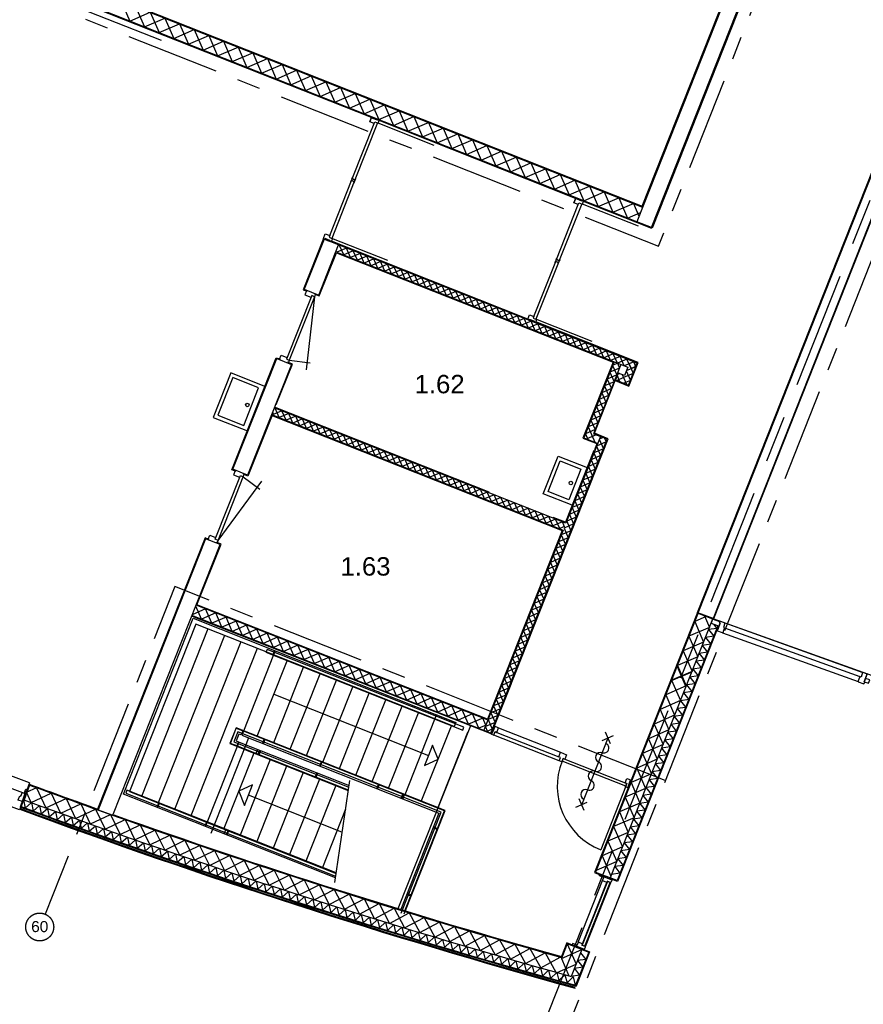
# Model space of a CAD drawing. Header units: millimetres. Extents: x -5940 to 121280, y -35718 to 26615.
# Tile 3 of 52: x 17938 to 29402, y -27307 to -13924. Entities that reach past the tile are written whole.
import ezdxf

# ---------------------------------------------------------------- set-up
doc = ezdxf.new("R2010")
doc.units = ezdxf.units.MM
doc.header["$LTSCALE"] = 100
doc.linetypes.add('Center', pattern=[31.75, 6.35, -4.7625, 15.875, -4.7625])
doc.linetypes.add('Grid Line', pattern=[22.225, 12.7, -3.175, 3.175, -3.175])
for name, color, linetype in [('AL21----_BUITENWAND', 3, 'Continuous'), ('AL22----_BINNENWAND', 2, 'Continuous'), ('AL24----_TRAPPEN', 1, 'Continuous'), ('AL31----_BUITENKOZIJN', 1, 'Continuous'), ('AL32----_BINNENKOZIJN', 1, 'Continuous'), ('AL74----_SANITAIR', 1, 'Continuous'), ('BL$7----_STRAMIEN', 8, 'Continuous'), ('BL$8----_RUIMTENUMMER', 2, 'Continuous')]:
    doc.layers.add(name, color=color, linetype=linetype)
doc.styles.add('Arial', font='arial.ttf', dxfattribs={"height": 150})
doc.styles.add('Arial_2', font='arial.ttf', dxfattribs={"height": 245.883234})

msp = doc.modelspace()

# ---------------------------------------------------------------- linework, layer by layer
at = {"layer": 'AL21----_BUITENWAND'}
for p, q in [((27160.2, -21984.2), (25764.3, -25509.8)), ((27355, -22072.2), (25963.3, -25588.6)), ((27150.9, -21980.6), (26248.5, -24259.8)), ((27367.6, -22139.7), (27413.4, -22197.5)), ((27412.4, -22229.9), (27401.2, -22225.5)), ((26871.6, -22713.1), (26991.8, -22990.8)), ((27070.6, -22791.8), (26792.8, -22912)), ((18070.3, -24327), (17996.2, -24527.7)), ((18166.2, -24362.3), (18027.4, -24426.3)), ((18091.9, -24563), (18028.1, -24424.4)), ((18092.2, -24563.2), (18366.8, -24436)), ((18165.9, -24362.3), (18293.1, -24636.9)), ((18366.6, -24435.9), (18494.4, -24710.2)), ((17981.3, -24522.2), (17943.2, -24625.4)), ((17990.7, -24525.7), (17956, -24619.5)), ((17991.6, -24526), (18011.1, -24639.8)), ((18293.3, -24637), (18567.7, -24509.1)), ((18494.7, -24710.3), (18768.7, -24581.8)), ((18567.4, -24509), (18695.9, -24783)), ((18768.4, -24581.7), (18897.5, -24855.4)), ((18696.1, -24783.1), (18969.9, -24654)), ((18897.8, -24855.5), (19171.2, -24725.8)), ((18969.6, -24653.9), (19099.3, -24927.4)), ((19171, -24725.7), (19301.3, -24998.9)), ((19099.6, -24927.5), (19372.7, -24797.1)), ((19301.5, -24998.9), (19574.4, -24868)), ((19372.5, -24797), (19503.4, -25069.9)), ((19574.2, -24867.9), (19705.7, -25140.4)), ((19503.7, -25069.9), (19776.2, -24938.4)), ((19706, -25140.5), (19978.2, -25008.3)), ((19776, -24938.3), (19908.2, -25210.5)), ((19978, -25008.2), (20110.8, -25280.2)), ((19908.4, -25210.6), (20180.4, -25077.8)), ((20111, -25280.2), (20382.7, -25146.8)), ((20180.1, -25077.7), (20313.6, -25349.3)), ((20382.4, -25146.7), (20516.5, -25418.1)), ((20313.8, -25349.4), (20585.1, -25215.4)), ((20516.7, -25418.1), (20787.7, -25283.5)), ((20584.9, -25215.3), (20719.6, -25486.3)), ((20787.5, -25283.4), (20922.8, -25554.1)), ((20719.8, -25486.4), (20990.5, -25351.1)), ((20923, -25554.2), (21193.5, -25418.3)), ((20990.3, -25351), (21126.2, -25621.4)), ((21193.2, -25418.2), (21329.7, -25688.3)), ((21126.4, -25621.5), (21396.5, -25485)), ((21330, -25688.4), (21599.8, -25551.2)), ((21396.3, -25484.9), (21533.4, -25754.7)), ((21599.5, -25551.2), (21737.3, -25820.6)), ((25764.3, -25509.8), (25963.3, -25588.6)), ((21533.7, -25754.8), (21803.1, -25617)), ((21737.5, -25820.7), (22006.7, -25682.3)), ((21802.9, -25616.9), (21941.3, -25886.1)), ((22006.4, -25682.3), (22145.4, -25951.1)), ((21941.5, -25886.2), (22210.3, -25747.2)), ((22145.6, -25951.2), (22414.2, -25811.6)), ((22210.1, -25747.1), (22349.7, -26015.7)), ((22413.9, -25811.5), (22554.1, -26079.7)), ((22349.9, -26015.7), (22618.1, -25875.5)), ((22554.4, -26079.8), (22822.3, -25939)), ((22617.9, -25875.5), (22758.7, -26143.4)), ((22822, -25938.9), (22963.4, -26206.5)), ((22759, -26143.4), (23026.5, -26002)), ((22963.7, -26206.6), (23230.9, -26064.6)), ((23026.3, -26001.9), (23168.3, -26269.2)), ((23230.7, -26064.5), (23373.3, -26331.4)), ((23168.5, -26269.3), (23435.5, -26126.6)), ((23373.6, -26331.5), (23640.2, -26188.3)), ((23435.2, -26126.6), (23578.5, -26393.2)), ((23639.9, -26188.2), (23783.8, -26454.5)), ((23578.7, -26393.2), (23845, -26249.4)), ((23784, -26454.5), (24049.9, -26310.1)), ((23844.7, -26249.3), (23989.2, -26515.3)), ((24049.7, -26310), (24194.8, -26575.6)), ((23989.4, -26515.3), (24255, -26370.3)), ((24195, -26575.7), (24460.3, -26430)), ((24254.8, -26370.2), (24400.5, -26635.5)), ((24400.7, -26635.6), (24665.7, -26489.3)), ((24460, -26430), (24606.3, -26694.9)), ((24665.4, -26489.3), (24812.3, -26753.9)), ((25378.2, -26484.9), (25499, -26762.5)), ((24606.5, -26695), (24871.2, -26548.1)), ((24812.5, -26753.9), (25076.8, -26606.5)), ((24870.9, -26548.1), (25018.4, -26812.4)), ((25076.6, -26606.4), (25224.6, -26870.4)), ((25299.9, -26684.1), (25577.4, -26563.3)), ((25577.4, -26563.3), (25432.8, -26928.3)), ((25018.6, -26812.4), (25282.6, -26664.4)), ((25239.8, -26874.6), (25498.7, -26761.9)), ((25299.6, -26683.5), (25402.5, -26919.9))]:
    msp.add_line(p, q, dxfattribs=at)
at = {"layer": 'AL21----_BUITENWAND', "flags": 128}
for points in [[(27243.7, -22028.1), (27311.2, -22184.2), (27033.4, -22304.4), (27153.6, -22582.1), (26875.9, -22702.3), (26996.1, -22980.1), (26718.3, -23100.2), (26838.5, -23378), (26560.8, -23498.2), (26681, -23775.9), (26403.2, -23896.1), (26523.4, -24173.9), (26245.7, -24294.1), (26365.8, -24571.8), (26088.1, -24692), (26208.3, -24969.8), (25930.5, -25090), (26050.7, -25367.7), (25773, -25487.9)], [(27268.3, -22037.8), (27112.2, -22105.4), (27232.4, -22383.1), (26954.7, -22503.3), (27074.9, -22781.1), (26797.1, -22901.3), (26917.3, -23179), (26639.5, -23299.2), (26759.7, -23577), (26482, -23697.2), (26602.2, -23974.9), (26324.4, -24095.1), (26444.6, -24372.9), (26166.9, -24493), (26287.1, -24770.8), (26009.3, -24891), (26129.5, -25168.7), (25851.8, -25288.9), (25972, -25566.7)], [(27453.5, -22107.6), (27354.6, -22072), (27333.1, -22127.3), (27441.9, -22166.5), (27458.3, -22120.8), (27449.8, -22117.8), (27453.5, -22107.6)], [(27436.1, -22164.4), (26061.8, -25638.3), (25959.6, -25597.9)], [(27426.6, -22161), (26056.2, -25625.4), (25963.3, -25588.6)], [(27413.4, -22197.5), (27299.2, -22214.4), (27370.9, -22304.9), (27256.7, -22321.8), (27328.4, -22412.3), (27214.2, -22429.1), (27285.9, -22519.6), (27171.7, -22536.5), (27243.4, -22627), (27129.2, -22643.9), (27200.9, -22734.4), (27086.7, -22751.2), (27158.4, -22841.7), (27044.2, -22858.6), (27115.9, -22949.1), (27001.7, -22965.9), (27073.4, -23056.4), (26959.2, -23073.3), (27030.9, -23163.8), (26916.6, -23180.7), (26988.4, -23271.2), (26874.1, -23288), (26945.9, -23378.5), (26831.6, -23395.4), (26903.4, -23485.9), (26789.1, -23502.8), (26860.8, -23593.2), (26746.6, -23610.1), (26818.3, -23700.6), (26704.1, -23717.5), (26775.8, -23808), (26661.6, -23824.8), (26733.3, -23915.3), (26619.1, -23932.2), (26690.8, -24022.7), (26576.6, -24039.6), (26648.3, -24130.1), (26534.1, -24146.9), (26605.8, -24237.4), (26491.6, -24254.3), (26563.3, -24344.8), (26449.1, -24361.6), (26520.8, -24452.1), (26406.6, -24469), (26478.3, -24559.5), (26364.1, -24576.4), (26435.8, -24666.9), (26321.5, -24683.7), (26393.3, -24774.2), (26279, -24791.1), (26350.8, -24881.6), (26236.5, -24898.4), (26308.3, -24988.9), (26194, -25005.8), (26265.7, -25096.3), (26151.5, -25113.2), (26223.2, -25203.7), (26109, -25220.5), (26180.7, -25311), (26066.5, -25327.9), (26138.2, -25418.4), (26024, -25435.3), (26095.7, -25525.7), (25981.5, -25542.6)], [(26206.5, -24365.8), (25751.3, -25515.4), (25895.5, -25572.5)], [(18011.2, -24639.9), (18099.9, -24566), (18119.6, -24679.8), (18208.2, -24605.7), (18228.1, -24719.5), (18316.6, -24645.4), (18336.6, -24759.1), (18425, -24684.9), (18445.2, -24798.6), (18533.5, -24724.3), (18553.8, -24838), (18642, -24763.6), (18662.4, -24877.2), (18750.6, -24802.7), (18771.2, -24916.3), (18859.2, -24841.7), (18879.9, -24955.3), (18967.9, -24880.5), (18988.7, -24994.1), (19076.6, -24919.2), (19097.6, -25032.8), (19185.4, -24957.8), (19206.5, -25071.4), (19294.2, -24996.3), (19315.5, -25109.8), (19403.1, -25034.6), (19424.5, -25148.1), (19512, -25072.8), (19533.5, -25186.3), (19620.9, -25110.8), (19642.6, -25224.3), (19729.9, -25148.8), (19751.7, -25262.2), (19839, -25186.6), (19860.9, -25300), (19948.1, -25224.2), (19970.1, -25337.6), (20057.2, -25261.7), (20079.4, -25375.1), (20166.4, -25299.1), (20188.8, -25412.4), (20275.6, -25336.4), (20298.1, -25449.7), (20384.9, -25373.5), (20407.5, -25486.7), (20494.2, -25410.5), (20517, -25523.7), (20603.6, -25447.3), (20626.5, -25560.5), (20713, -25484), (20736.1, -25597.2), (20822.5, -25520.6), (20845.6, -25633.8), (20932, -25557.1), (20955.3, -25670.2), (21041.5, -25593.4), (21065, -25706.5), (21151.1, -25629.6), (21174.7, -25742.6), (21260.7, -25665.6), (21284.5, -25778.6), (21370.4, -25701.5), (21394.3, -25814.5), (21480.1, -25737.3), (21504.2, -25850.3), (21589.9, -25772.9), (21614.1, -25885.9), (21699.7, -25808.5), (21724, -25921.4), (21809.6, -25843.8), (21834, -25956.7), (21919.5, -25879.1), (21944, -25991.9), (22029.4, -25914.2), (22054.1, -26027), (22139.4, -25949.1), (22164.2, -26061.9), (22249.4, -25984), (22274.4, -26096.7), (22359.5, -26018.7), (22384.6, -26131.4), (22469.6, -26053.2), (22494.9, -26165.9), (22579.7, -26087.7), (22605.1, -26200.3), (22689.9, -26122), (22715.5, -26234.6), (22800.2, -26156.1), (22825.9, -26268.7), (22910.5, -26190.2), (22936.3, -26302.7), (23020.8, -26224), (23046.7, -26336.6), (23131.1, -26257.8), (23157.2, -26370.3), (23241.5, -26291.4), (23267.8, -26403.9), (23352, -26324.9), (23378.4, -26437.4), (23462.5, -26358.3), (23489, -26470.7), (23573, -26391.5), (23599.6, -26503.9), (23683.6, -26424.5), (23710.3, -26536.9), (23794.2, -26457.5), (23821.1, -26569.8), (23904.8, -26490.3), (23931.9, -26602.6), (24015.5, -26523), (24042.7, -26635.2), (24126.2, -26555.5), (24153.6, -26667.7), (24237, -26587.9), (24264.5, -26700.1), (24347.8, -26620.2), (24375.4, -26732.3), (24458.7, -26652.3), (24486.4, -26764.4), (24569.5, -26684.3), (24597.4, -26796.4), (24680.5, -26716.1), (24708.5, -26828.2), (24791.4, -26747.9), (24819.6, -26859.9), (24902.4, -26779.5), (24930.7, -26891.4), (25013.5, -26810.9), (25041.9, -26922.8), (25124.6, -26842.2), (25153.1, -26954.1), (25235.7, -26873.4), (25264.4, -26985.3), (25346.8, -26904.4), (25375.7, -27016.3), (25458, -26935.3), (25486.9, -27047.1)], [(25516.9, -26528.6), (25372.8, -26471.6), (25298.8, -26658.4)], [(25577.4, -26563.3), (25378.4, -26484.5), (25304.8, -26670.5)], [(25560.4, -26606.3), (25632.1, -26696.8), (25517.9, -26713.6), (25589.6, -26804.1), (25475.3, -26821)], [(25577.4, -26563.3), (25670.3, -26600.1), (25492.7, -27048.7)], [(25581, -26554), (25683.3, -26594.5), (25498.7, -27060.7)], [(25475.3, -26821), (25547.1, -26911.5), (25432.8, -26928.3)]]:
    msp.add_lwpolyline(points, dxfattribs=at)
msp.add_lwpolyline([(27147.2, -21989.9), (27150.9, -21980.6), (27454.1, -22097), (27455.9, -22100.8), (27453.5, -22107.6), (27355.5, -22072.3)], close=True, dxfattribs=at)
at = {"layer": 'AL21----_BUITENWAND'}
for centre, radius, start, end in [((50625.8, 63833.7), 93979.6, 249.725943, 250.336306), ((50704.8, 64043.3), 94193.6, 249.725075, 250.334197), ((50625.8, 63833.7), 93969.6, 249.725943, 250.330403), ((50625.8, 63833.7), 93979.6, 249.72849, 254.369546), ((50625.8, 63833.7), 94303.6, 249.722414, 254.546916), ((50625.8, 63833.7), 94293.6, 249.72849, 254.541459), ((50625.8, 63833.7), 94193.6, 249.732075, 254.486828), ((50625.8, 63833.7), 94333.6, 249.725937, 254.54552), ((50625.8, 63833.7), 94321.6, 249.72596, 254.538974), ((50625.8, 63833.7), 94193.6, 250.01547, 250.239916), ((50625.8, 63833.7), 93969.6, 250.473167, 254.364053)]:
    msp.add_arc(centre, radius, start, end, dxfattribs=at)
at = {"layer": 'AL22----_BINNENWAND'}
for p, q in [((15135.5, -12010.2), (26402.5, -16471.1)), ((15157.6, -12008.2), (26396.9, -16458.1)), ((22717.5, -15253), (14906.6, -12160.5)), ((26396.9, -16458.1), (27914, -12626.3)), ((28125.7, -12730), (26531.4, -16757.4)), ((16516.1, -12886.9), (19860.5, -14200.3)), ((26528.3, -16761.8), (25598.5, -16393.7)), ((26278, -16421.8), (26353.2, -16595.7)), ((26199.2, -16620.8), (26373, -16545.6)), ((26284.8, -18574.5), (26218.6, -18603.1)), ((26092.2, -18734.9), (26061, -18748.3)), ((26312.3, -18638.1), (26246.1, -18666.7)), ((26055.9, -18761.4), (26090.7, -18841.8)), ((24319.9, -20344.3), (21400.3, -19188.4)), ((25757.5, -19496.1), (25627.7, -19552.3)), ((25664.5, -19459.3), (25753.8, -19665.7)), ((25627.7, -19552.3), (25660.8, -19628.8)), ((25773.9, -19566), (25644.1, -19622.2)), ((25343.7, -20813.1), (25277.5, -20841.8)), ((25343, -20815), (25314.3, -20748.8)), ((20462.6, -21933.1), (20283.2, -22011.2)), ((20407.7, -22072.7), (20329.6, -21893.3)), ((24302.2, -23443.5), (20333.9, -21882.5)), ((24247.3, -23583), (20279, -22022.1)), ((24342.9, -23631.4), (20284.4, -22034)), ((24612.8, -22958.7), (24387.6, -23527.4)), ((24274.4, -23514.2), (24231.5, -23415.6)), ((24275.1, -23512.3), (24176.6, -23555.2)), ((24298.8, -23603.2), (24267.5, -23531)), ((24360.5, -23567.8), (24288.3, -23599))]:
    msp.add_line(p, q, dxfattribs=at)
at = {"layer": 'AL22----_BINNENWAND', "flags": 128}
for points in [[(26522.7, -16748.9), (28118.6, -12718), (27919.6, -12639.2), (26323.7, -16670.1), (26522.7, -16748.9), (26323.7, -16670.1), (14910.3, -12151.2)], [(19313.9, -13664.6), (19434.1, -13942.3), (19711.9, -13822.1), (19832.1, -14099.9), (20109.8, -13979.7), (20230, -14257.4), (20507.8, -14137.2), (20628, -14415), (20905.7, -14294.8), (21025.9, -14572.5), (21303.6, -14452.3), (21423.8, -14730.1), (21701.6, -14609.9), (21821.8, -14887.7), (22099.5, -14767.5), (22219.7, -15045.2), (22497.5, -14925), (22617.7, -15202.8), (22895.4, -15082.6), (23015.6, -15360.3), (23293.4, -15240.1), (23413.6, -15517.9), (23691.3, -15397.7), (23811.5, -15675.4), (24089.3, -15555.2), (24209.5, -15833), (24487.2, -15712.8), (24607.4, -15990.6), (24885.1, -15870.4), (25005.3, -16148.1), (25283.1, -16027.9), (25403.3, -16305.7), (25681, -16185.5), (25801.2, -16463.2), (26079, -16343), (26199.2, -16620.8)], [(19512.9, -13743.3), (19633.1, -14021.1), (19910.8, -13900.9), (20031, -14178.6), (20308.8, -14058.4), (20429, -14336.2), (20706.7, -14216), (20826.9, -14493.8), (21104.7, -14373.6), (21224.9, -14651.3), (21502.6, -14531.1), (21622.8, -14808.9), (21900.6, -14688.7), (22020.8, -14966.4), (22298.5, -14846.2), (22418.7, -15124), (22696.5, -15003.8), (22816.6, -15281.5), (23094.4, -15161.4), (23214.6, -15439.1), (23492.3, -15318.9), (23612.5, -15596.7), (23890.3, -15476.5), (24010.5, -15754.2), (24288.2, -15634), (24408.4, -15911.8), (24686.2, -15791.6), (24806.4, -16069.3), (25084.1, -15949.1), (25204.3, -16226.9), (25482.1, -16106.7), (25602.3, -16384.4), (25880, -16264.3), (26000.2, -16542), (26278, -16421.8)], [(22066.3, -16897.3), (21790.9, -17593.7), (21835.1, -17611.2)], [(22235.5, -17078.8), (26200.5, -18648.7), (26156.3, -18760.3), (26069.9, -18726), (26033.1, -18819), (26212.5, -18890), (26330.3, -18592.5), (22272.1, -16985.8)], [(26246.1, -18666.7), (26189.9, -18536.9), (26060.1, -18593.1), (26004, -18463.3), (25874.2, -18519.5), (25818, -18389.7), (25688.2, -18445.8), (25632, -18316.1), (25502.3, -18372.2), (25446.1, -18242.4), (25316.3, -18298.6), (25260.1, -18168.8), (25130.3, -18225), (25074.2, -18095.2), (24944.4, -18151.3), (24888.2, -18021.6), (24758.4, -18077.7), (24702.3, -17947.9), (24572.5, -18004.1), (24516.3, -17874.3), (24386.5, -17930.5), (24330.4, -17800.7), (24200.6, -17856.8), (24144.4, -17727.1), (24014.6, -17783.2), (23958.5, -17653.4), (23828.7, -17709.6), (23772.5, -17579.8), (23642.7, -17636), (23586.5, -17506.2), (23456.7, -17562.3), (23400.6, -17432.6), (23270.8, -17488.7), (23214.6, -17358.9), (23084.8, -17415.1), (23028.7, -17285.3), (22898.9, -17341.5), (22842.7, -17211.7), (22712.9, -17267.8), (22656.8, -17138.1), (22527, -17194.2), (22470.8, -17064.4), (22341, -17120.6), (22284.9, -16990.8)], [(21956, -17659.1), (22008.3, -17679.3), (22240.9, -17091.7), (26001.4, -18580.6), (25592.8, -19612.7), (25778.8, -19686.3)], [(26282.9, -18573.7), (26153.1, -18629.9), (26096.9, -18500.1), (25967.1, -18556.3), (25911, -18426.5), (25781.2, -18482.7), (25725, -18352.9), (25595.2, -18409), (25539.1, -18279.2), (25409.3, -18335.4), (25353.1, -18205.6), (25223.3, -18261.8), (25167.2, -18132), (25037.4, -18188.2), (24981.2, -18058.4), (24851.4, -18114.5), (24795.2, -17984.7), (24665.5, -18040.9), (24609.3, -17911.1), (24479.5, -17967.3), (24423.3, -17837.5), (24293.5, -17893.7), (24237.4, -17763.9), (24107.6, -17820), (24051.4, -17690.2), (23921.6, -17746.4), (23865.5, -17616.6), (23735.7, -17672.8), (23679.5, -17543), (23549.7, -17599.2), (23493.6, -17469.4), (23363.8, -17525.5), (23307.6, -17395.7), (23177.8, -17451.9), (23121.7, -17322.1), (22991.9, -17378.3), (22935.7, -17248.5), (22805.9, -17304.7), (22749.7, -17174.9), (22620, -17231), (22563.8, -17101.2), (22434, -17157.4), (22377.8, -17027.6), (22248, -17083.8)], [(24583.5, -23031.7), (25934.5, -19618.9), (25748.7, -19545.3), (26032.2, -18829.4), (26217.9, -18903), (26344.1, -18584.4), (24950.6, -18029.1)], [(20866.2, -20058.2), (20822.2, -20040.7), (21425.2, -18517.9), (21469.2, -18535.4)], [(21424.7, -19154.4), (21642.9, -18603.7), (21590.1, -18583.3)], [(26014.6, -18575.1), (25606, -19607.1), (25785.5, -19678.2), (25748.6, -19771.2)], [(26060.1, -18593.1), (26088.8, -18659.3), (25959, -18715.5), (26015.1, -18845.2), (25885.4, -18901.4), (25941.5, -19031.2), (25811.7, -19087.4), (25867.9, -19217.2), (25738.1, -19273.3), (25794.3, -19403.1), (25664.5, -19459.3)], [(26062, -18593.8), (25995.8, -18622.5), (26052, -18752.3), (25922.2, -18808.4), (25978.3, -18938.2), (25848.5, -18994.4), (25904.7, -19124.2), (25774.9, -19180.3), (25831.1, -19310.1), (25701.3, -19366.3), (25757.5, -19496.1)], [(26282.9, -18573.7), (26311.5, -18639.9), (26282.9, -18573.7)], [(26107.5, -18611.9), (25735.7, -19551), (25822.3, -19585.2)], [(26218.6, -18603.1), (26274.7, -18732.9), (26144.9, -18789.1), (26055.4, -18827.8)], [(26311.5, -18639.9), (26181.7, -18696.1), (26237.9, -18825.9), (26148.4, -18864.6)], [(26127.5, -18748.8), (26144.9, -18789.1), (26183.7, -18878.6)], [(21380.7, -19266.1), (21040, -20126.9), (20987.1, -20106.1)], [(21359.8, -19290.7), (25324.9, -20860.6), (24247, -23582.9), (24340, -23619.5), (25921.7, -19624.6), (25828.8, -19587.8), (25361.7, -20767.6), (21396.7, -19197.7)], [(25277.5, -20841.8), (25221.3, -20712), (25091.5, -20768.2), (25035.4, -20638.4), (24905.6, -20694.5), (24849.4, -20564.8), (24719.6, -20620.9), (24663.5, -20491.1), (24533.7, -20547.3), (24477.5, -20417.5), (24347.7, -20473.7), (24291.6, -20343.9), (24161.8, -20400), (24105.6, -20270.3), (23975.8, -20326.4), (23919.6, -20196.6), (23789.9, -20252.8), (23733.7, -20123), (23603.9, -20179.2), (23547.7, -20049.4), (23417.9, -20105.5), (23361.8, -19975.8), (23232, -20031.9), (23175.8, -19902.1), (23046, -19958.3), (22989.9, -19828.5), (22860.1, -19884.7), (22803.9, -19754.9), (22674.1, -19811), (22618, -19681.3), (22488.2, -19737.4), (22432, -19607.6), (22302.2, -19663.8), (22246.1, -19534), (22116.3, -19590.2), (22060.1, -19460.4), (21930.3, -19516.5), (21874.1, -19386.8), (21744.4, -19442.9), (21688.2, -19313.1), (21558.4, -19369.3), (21502.2, -19239.5), (21372.4, -19295.7)], [(25314.3, -20748.8), (25184.5, -20805), (25128.4, -20675.2), (24998.6, -20731.4), (24942.4, -20601.6), (24812.6, -20657.7), (24756.4, -20527.9), (24626.7, -20584.1), (24570.5, -20454.3), (24440.7, -20510.5), (24384.5, -20380.7), (24254.7, -20436.9), (24198.6, -20307.1), (24068.8, -20363.2), (24012.6, -20233.4), (23882.8, -20289.6), (23826.7, -20159.8), (23696.9, -20216), (23640.7, -20086.2), (23510.9, -20142.4), (23454.8, -20012.6), (23325, -20068.7), (23268.8, -19938.9), (23139, -19995.1), (23082.8, -19865.3), (22953.1, -19921.5), (22896.9, -19791.7), (22767.1, -19847.9), (22710.9, -19718.1), (22581.1, -19774.2), (22525, -19644.4), (22395.2, -19700.6), (22339, -19570.8), (22209.2, -19627), (22153.1, -19497.2), (22023.3, -19553.4), (21967.1, -19423.6), (21837.3, -19479.7), (21781.2, -19349.9), (21651.4, -19406.1), (21595.2, -19276.3), (21465.4, -19332.5), (21409.3, -19202.7)], [(21356.2, -19300), (25311.9, -20866.2), (24296.6, -23430.5), (20347, -21876.9), (20674.1, -21051), (20621.2, -21030.2)], [(25866.8, -19602.9), (25813.7, -19626), (25869.8, -19755.7), (25740, -19811.8), (25796.2, -19941.6), (25666.4, -19997.8), (25722.6, -20127.6), (25592.8, -20183.8), (25648.9, -20313.5), (25519.1, -20369.7), (25575.3, -20499.5), (25445.5, -20555.7), (25501.7, -20685.5), (25371.9, -20741.6), (25428.1, -20871.4), (25298.3, -20927.6), (25354.4, -21057.4), (25224.6, -21113.5), (25280.8, -21243.3), (25151, -21299.5), (25207.2, -21429.3), (25077.4, -21485.4), (25133.6, -21615.2), (25003.8, -21671.4), (25059.9, -21801.2), (24930.2, -21857.4), (24986.3, -21987.1), (24856.5, -22043.3), (24912.7, -22173.1), (24782.9, -22229.3), (24839.1, -22359.1), (24709.3, -22415.2), (24765.5, -22545), (24635.7, -22601.2), (24691.8, -22731), (24562, -22787.1), (24618.2, -22916.9), (24488.4, -22973.1), (24544.6, -23102.9), (24414.8, -23159), (24471, -23288.8), (24341.2, -23345), (24397.3, -23474.8), (24267.5, -23531)], [(25883.6, -19609.5), (25906.6, -19662.7), (25776.8, -19718.9), (25833, -19848.7), (25703.2, -19904.8), (25759.4, -20034.6), (25629.6, -20090.8), (25685.7, -20220.6), (25556, -20276.7), (25612.1, -20406.5), (25482.3, -20462.7), (25538.5, -20592.5), (25408.7, -20648.6), (25464.9, -20778.4), (25335.1, -20834.6), (25391.2, -20964.4), (25261.5, -21020.6), (25317.6, -21150.3), (25187.8, -21206.5), (25244, -21336.3), (25114.2, -21392.5), (25170.4, -21522.3), (25040.6, -21578.4), (25096.8, -21708.2), (24967, -21764.4), (25023.1, -21894.2), (24893.3, -21950.3), (24949.5, -22080.1), (24819.7, -22136.3), (24875.9, -22266.1), (24746.1, -22322.2), (24802.3, -22452), (24672.5, -22508.2), (24728.6, -22638), (24598.9, -22694.2), (24655, -22823.9), (24525.2, -22880.1), (24581.4, -23009.9), (24451.6, -23066.1), (24507.8, -23195.9), (24378, -23252), (24434.1, -23381.8), (24304.4, -23438), (24360.5, -23567.8)], [(25742, -19779.3), (25355.9, -20754.5), (25188.3, -20688.2)], [(20500.3, -20982.3), (20456.3, -20964.8), (18996.1, -24652.6)], [(24176.6, -23555.2), (24091.9, -23360.7), (23897.4, -23445.4), (23812.7, -23250.9), (23618.2, -23335.6), (23533.5, -23141.1), (23339, -23225.8), (23254.4, -23031.3), (23059.9, -23116), (22975.2, -22921.5), (22780.7, -23006.1), (22696, -22811.6), (22501.5, -22896.3), (22416.8, -22701.8), (22222.3, -22786.5), (22137.6, -22592), (21943.1, -22676.7), (21858.5, -22482.2), (21664, -22566.9), (21579.3, -22372.4), (21384.8, -22457), (21300.1, -22262.6), (21105.6, -22347.2), (21020.9, -22152.7), (20826.4, -22237.4), (20741.8, -22042.9), (20547.3, -22127.6), (20462.6, -21933.1)], [(24231.5, -23415.6), (24037, -23500.3), (23952.3, -23305.8), (23757.8, -23390.5), (23673.1, -23196), (23478.6, -23280.7), (23393.9, -23086.2), (23199.4, -23170.9), (23114.8, -22976.4), (22920.3, -23061), (22835.6, -22866.5), (22641.1, -22951.2), (22556.4, -22756.7), (22361.9, -22841.4), (22277.2, -22646.9), (22082.7, -22731.6), (21998.1, -22537.1), (21803.6, -22621.8), (21718.9, -22427.3), (21524.4, -22512), (21439.7, -22317.5), (21245.2, -22402.1), (21160.5, -22207.6), (20966, -22292.3), (20881.3, -22097.8), (20686.8, -22182.5), (20602.2, -21988), (20407.7, -22072.7)]]:
    msp.add_lwpolyline(points, dxfattribs=at)
at = {"layer": 'AL22----_BINNENWAND'}
for points in [[(27150.9, -21980.6), (29821.2, -15236.1)], [(27160.2, -21984.2), (29830.5, -15239.8)], [(30029.3, -15318.7), (27360, -22060.9)], [(27369.3, -22064.5), (30038.8, -15322.3)], [(27150.9, -21980.6), (27369.3, -22064.5)]]:
    msp.add_lwpolyline(points, dxfattribs=at)
at = {"layer": 'AL22----_BINNENWAND', "flags": 128}
for points in [[(22002.5, -17666.7), (22272.1, -16985.8), (22073.2, -16907), (21803.9, -17588.1)], [(21034, -20114.3), (20835.2, -20035.1), (21430.8, -18530.9), (21629.8, -18609.7)], [(20660.8, -21056.9), (20462, -20977.8), (19001.9, -24665.2), (19203.6, -24737.1)]]:
    msp.add_lwpolyline(points, close=True, dxfattribs=at)
at = {"layer": 'AL24----_TRAPPEN'}
for p, q in [((20296.5, -22060.1), (21402.3, -22498.2)), ((20496.4, -22203.7), (19594.5, -24481.7)), ((20719.6, -22292.1), (19817.6, -24570)), ((20942.7, -22380.4), (20040.8, -24658.4)), ((21165.9, -22468.8), (20263.9, -24746.7)), ((21411.1, -22501.3), (21389, -22557.1)), ((21411.6, -22501.9), (23865.9, -23474.5)), ((21166.7, -23661.9), (21572.8, -22636.3)), ((21389.8, -23750.2), (21795.9, -22724.7)), ((21613, -23838.6), (22019, -22813)), ((21836.1, -23926.9), (22242.2, -22901.4)), ((22059.3, -24015.3), (22465.3, -22989.7)), ((22282.4, -24103.6), (22688.5, -23078.1)), ((22505.6, -24192), (22911.6, -23166.4)), ((22728.7, -24280.3), (23134.8, -23254.8)), ((22951.9, -24368.7), (23357.9, -23343.1)), ((23600.1, -23368.2), (23578, -23424)), ((24061.9, -23520.8), (23077.4, -26007.5)), ((23175, -24457), (23581.1, -23431.5)), ((23175, -24457.2), (23581.1, -23431.7)), ((23395.9, -24551.1), (23804.2, -23519.8)), ((23865.6, -23473.3), (23837.5, -23544)), ((21049.4, -23686.4), (21012.6, -23779.4)), ((23619, -24639.5), (24027.4, -23608.2)), ((21012.6, -23779.4), (20535.2, -24985.1)), ((20919.7, -23742.6), (22413.3, -24333.9)), ((21170.7, -23842), (21148.6, -23897.7)), ((21341.6, -23980.6), (20935.5, -25006.3)), ((21564.8, -24069), (21158.7, -25094.7)), ((21787.9, -24157.3), (21381.8, -25183)), ((22011.1, -24245.7), (21605, -25271.4)), ((22234.2, -24334), (21828.1, -25359.7)), ((22218.3, -25651.5), (22423.2, -24266.8)), ((23145.5, -24516.5), (23167.5, -24460.7)), ((22366, -24653.1), (22051.3, -25448.1)), ((20716, -24990.3), (20738.1, -24934.5))]:
    msp.add_line(p, q, dxfattribs=at)
at = {"layer": 'AL24----_TRAPPEN', "flags": 128}
for points in [[(21401.8, -22497.6), (21379.7, -22553.4), (20329.6, -22137.7), (19427.7, -24415.6), (20477.8, -24831.4), (20455.7, -24887.2), (19349.8, -24449.3), (20295.9, -22059.8)], [(23865.6, -23473.3), (23843.5, -23529.1), (21389, -22557.1), (20978.5, -23593.8)], [(21392.6, -23091.4), (23493.8, -23923.5), (23438.6, -24063), (23624, -23975.1), (23549, -23784.1), (23493.8, -23923.5)], [(23162.6, -26077.5), (23718.8, -24672.7), (20878.2, -23547.8), (20792.9, -23763.2), (22403.4, -24400.8)], [(20910.4, -23738.9), (20888.3, -23794.7), (20800.5, -23759.9), (20881.5, -23555.4), (20969.2, -23590.1), (20947.2, -23645.9), (20915.2, -23633.3), (20878.4, -23726.2), (20910.4, -23738.9)], [(23120.6, -26068.5), (23663.8, -24696.5), (20902, -23602.9), (20848, -23739.4), (22409.7, -24357.7)], [(23173, -26037.6), (23712, -24676.3), (20978.5, -23593.8), (20956.4, -23649.6), (23634.1, -24710), (23115.5, -26020)], [(20487.1, -24835.1), (20487.1, -24835.1), (20897.6, -23798.3), (20897.6, -23798.3)], [(20895.4, -23803.9), (21118.5, -23892.3), (20712.4, -24918), (20489.2, -24829.6)], [(22404.2, -24394.9), (20897.6, -23798.3), (20919.7, -23742.6)], [(22313.9, -24965.1), (21047.4, -24463.7), (21102.6, -24324.2), (20917.2, -24412.1), (20992.2, -24603.1), (21047.4, -24463.7)], [(22237.5, -25521.8), (19395.8, -24396.7), (19380.2, -24436.2), (22231.1, -25564.9)], [(22227.6, -25588.7), (20465, -24890.9), (20487.1, -24835.1), (22236.6, -25527.7)]]:
    msp.add_lwpolyline(points, dxfattribs=at)
for points in [[(23959.7, -23581.4), (23975.3, -23541.9), (21299.9, -22482.6), (21284.3, -22522)], [(21249.2, -23760.1), (21267.6, -23713.6), (21256.5, -23709.2), (21238.1, -23755.7)], [(21208.7, -23862.4), (21190.3, -23908.9), (21179.2, -23904.5), (21197.6, -23858)], [(22025.7, -24067.6), (22044.1, -24021.1), (22033, -24016.7), (22014.6, -24063.2)], [(21985.2, -24169.8), (21966.8, -24216.3), (21955.7, -24211.9), (21974.1, -24165.4)], [(22802.6, -24375.2), (22821, -24328.7), (22809.8, -24324.2), (22791.4, -24370.7)], [(23133.6, -24506.4), (23152, -24459.9), (23140.8, -24455.5), (23122.4, -24502)], [(19816.2, -24628.6), (19834.6, -24582.1), (19823.4, -24577.7), (19805, -24624.2)], [(20757.8, -25001.4), (20776.2, -24954.9), (20765, -24950.5), (20746.6, -24997)], [(23611.2, -24916.4), (23564.7, -24898), (23560.3, -24909.2), (23606.8, -24927.6)], [(23253.2, -25820.7), (23206.7, -25802.3), (23202.3, -25813.5), (23248.8, -25831.9)]]:
    msp.add_lwpolyline(points, close=True, dxfattribs=at)
at = {"layer": 'AL31----_BUITENKOZIJN'}
for p, q in [((27358.3, -22062.7), (29586.2, -22861.5)), ((27517.1, -22190.9), (29355.5, -22852.8)), ((27520.9, -22121.1), (29397.1, -22796.5)), ((27489.9, -22257.6), (29331.2, -22920.5)), ((18071.3, -24295.4), (17515.6, -24088.1)), ((17502.8, -24254.2), (17974.1, -24429.9)), ((18071.3, -24295.4), (18010.6, -24459.6)), ((25526.5, -26463.5), (25859.1, -25623.7)), ((25584.2, -26486.4), (25915.6, -25649.3)), ((25626.3, -26521.3), (25971.3, -25649.8))]:
    msp.add_line(p, q, dxfattribs=at)
at = {"layer": 'AL31----_BUITENKOZIJN', "flags": 128}
for points in [[(27458.3, -22120.8), (27425.5, -22212.1), (27458.3, -22120.8), (27449.8, -22117.8), (27455.9, -22100.8), (27459.8, -22099), (27520.9, -22121.1), (27522.7, -22124.9), (27501.1, -22185.1), (27517.1, -22190.9), (27499.1, -22240.7), (27496.2, -22248.8), (27495, -22252), (27493.7, -22255.8), (27489.9, -22257.6), (27412.7, -22229.8), (27410.9, -22226), (27417, -22209), (27425.5, -22212.1)], [(29452.6, -22816.5), (29414.6, -22922.1), (29452.6, -22816.5), (29446.9, -22814.4), (29397.1, -22796.5), (29393.2, -22798.3), (29371.5, -22858.5), (29355.5, -22852.8), (29337.6, -22902.6), (29334.7, -22910.7), (29333.5, -22913.9), (29332.2, -22917.7), (29334, -22921.5), (29411.1, -22949.3), (29415, -22947.5), (29423, -22925.1), (29414.6, -22922.1), (29475.1, -22941.8), (29489.9, -22896.1), (29430.8, -22876.8), (29414.6, -22922.1)], [(17948.7, -24627.5), (17934.7, -24664.9), (17376.9, -24456.9), (17390.9, -24419.4)]]:
    msp.add_lwpolyline(points, dxfattribs=at)
for points in [[(17984.1, -24539.3), (17979.9, -24550.6), (17976, -24552.3), (17918.9, -24531), (17917.1, -24527.2), (17937.7, -24471.9), (17953.7, -24477.8), (17970.8, -24431.9), (17974.6, -24430.2), (18008.6, -24442.8), (18003.3, -24456.9), (17974, -24535.6)], [(17974, -24535.6), (17990.6, -24541.8), (18020, -24463.1), (18003.3, -24456.9)], [(18015.8, -24445.5), (17999.7, -24439.5), (18020.9, -24382.5), (18024.8, -24380.8), (18038.1, -24385.8), (18021.8, -24429.5)], [(25881.5, -25566.9), (25875.2, -25583), (25818.7, -25560.6), (25817, -25556.7), (25822.2, -25543.5), (25865.7, -25560.7)], [(25582.3, -26503.9), (25619.5, -26518.6), (25963.4, -25650.2), (25926.2, -25635.5)], [(25985.8, -25605), (25987.5, -25608.9), (25971.3, -25649.8), (25967.4, -25651.5), (25921.9, -25633.5), (25915.6, -25649.3), (25860.7, -25627.6), (25859.1, -25623.7), (25878.6, -25574.2), (25970.7, -25610.6), (25974.7, -25600.6)], [(25970.7, -25610.6), (25977.2, -25594.1), (25899.1, -25563.2), (25892.6, -25579.7)], [(25504.1, -26520.2), (25510.4, -26504.2), (25453.9, -26481.8), (25450, -26483.5), (25444.8, -26496.8), (25488.2, -26514)], [(25605.2, -26566.4), (25609.1, -26564.7), (25625.3, -26523.8), (25623.6, -26519.9), (25578, -26501.9), (25584.3, -26486.1), (25529.4, -26464.3), (25525.5, -26466), (25505.9, -26515.5), (25598, -26552), (25594, -26562)], [(25598, -26552), (25591.4, -26568.5), (25513.3, -26537.6), (25519.9, -26521)]]:
    msp.add_lwpolyline(points, close=True, dxfattribs=at)
at = {"layer": 'AL32----_BINNENKOZIJN'}
for p, q in [((23572, -15633.4), (22809.1, -15331.3)), ((25492.5, -16351.8), (22823.4, -15295)), ((26347, -16732.1), (25584.2, -16430)), ((24842.2, -17993.3), (22173.7, -16936.1)), ((22941.3, -17198.6), (22178.4, -16896.5)), ((21944.2, -17688.8), (21829.3, -18682.2)), ((25716.3, -18297.4), (24953.5, -17995.2)), ((21601.9, -18553.5), (21884.1, -18586.2)), ((20633, -21000.5), (21229.2, -20197.7)), ((20975.3, -20135.8), (21203.4, -20305.3)), ((24446.7, -23550.7), (25287.9, -23881.7)), ((24423.2, -23610.2), (25264.4, -23941.3)), ((25575, -24594), (25932.9, -23684.8)), ((25855.3, -23719.1), (26008.8, -23652.3)), ((25966.7, -23765.4), (25897.4, -23606.1)), ((26173.8, -24342.2), (25833.2, -25207.6)), ((25497.4, -24628.3), (25651, -24561.5)), ((25608.9, -24674.6), (25539.5, -24515.3))]:
    msp.add_line(p, q, dxfattribs=at)
at = {"layer": 'AL32----_BINNENKOZIJN', "flags": 128}
for points in [[(22799.8, -15327.5), (22494, -16099.7), (22456.8, -16085), (22753.4, -15336.1), (22693.9, -15312.5), (22718.6, -15250.2), (22693.9, -15312.5)], [(22753.4, -15336.1), (22762.6, -15312.8), (22809.1, -15331.3), (22824.6, -15292.2), (22803.2, -15283.7), (22800.6, -15290.2), (22737.4, -15265.2), (22742.5, -15252.2), (22805.7, -15277.2), (22800.6, -15290.2), (22737.4, -15265.2), (22739.9, -15258.7), (22718.6, -15250.2)], [(22150.4, -16858.5), (22141.2, -16881.8), (22187.7, -16900.2), (22172.2, -16939.2), (22150.8, -16930.8), (22153.4, -16924.3), (22090.2, -16899.2), (22087.6, -16905.7), (22066.2, -16897.3), (22090.9, -16835), (22150.4, -16858.5), (22446.9, -16110.1), (22484, -16124.8), (22178.4, -16896.5)], [(22481.8, -16141), (22502.8, -16087.9), (22496.4, -16104.2), (22472.2, -16094.3), (22453.2, -16086.8), (22459.5, -16071), (22438.7, -16123.7), (22445.6, -16106.1), (22488.8, -16123.2)], [(25574.9, -16426.3), (25269.1, -17198.4), (25231.9, -17183.7), (25528.5, -16434.8), (25537.7, -16411.6), (25584.2, -16430), (25599.6, -16390.9), (25578.2, -16382.5), (25575.7, -16389), (25512.4, -16363.9), (25517.6, -16350.9), (25580.8, -16376), (25575.7, -16389), (25512.4, -16363.9), (25515, -16357.4), (25493.6, -16349)], [(25528.5, -16434.8), (25469, -16411.3), (25493.6, -16349), (25469, -16411.3)], [(24925.5, -17957.3), (24916.3, -17980.5), (24962.8, -17998.9), (24947.3, -18038), (24925.9, -18029.5), (24928.5, -18023), (24865.3, -17998), (24862.7, -18004.5), (24841.3, -17996), (24866, -17933.7), (24925.5, -17957.3), (25221.9, -17208.8), (25259.1, -17223.5), (24953.5, -17995.2)], [(25256.8, -17239.8), (25277.9, -17186.6), (25271.4, -17202.9), (25247.3, -17193.1), (25228.3, -17185.6), (25234.6, -17169.7), (25213.7, -17222.4), (25220.7, -17204.9), (25263.9, -17222)], [(21943.1, -17650.7), (21957.1, -17656.3), (21944.2, -17688.8), (21601.9, -18553.5), (21589, -18586), (21575, -18580.5)], [(21850.2, -17613.9), (21836.2, -17608.4), (21814.1, -17664.2), (21893.2, -17695.5)], [(21944.2, -17688.8), (21907, -17674.1), (21564.7, -18538.8), (21601.9, -18553.5)], [(21482, -18543.7), (21468.1, -18538.2), (21490.2, -18482.4), (21569.2, -18513.7)], [(20881.3, -20061), (20867.3, -20055.4), (20845.2, -20111.2), (20924.3, -20142.5)], [(20633, -21000.5), (20595.8, -20985.8), (20938.1, -20121.1), (20975.3, -20135.8)], [(20606.1, -21027.5), (20620.1, -21033.1), (20633, -21000.5), (20975.3, -20135.8), (20988.2, -20103.3), (20974.2, -20097.8)], [(20513.1, -20990.7), (20499.2, -20985.2), (20521.3, -20929.4), (20600.3, -20960.7)], [(25269.4, -23997), (25287.7, -23950.5), (25264.4, -23941.3), (25287.9, -23881.7), (25369.7, -23914), (25346.3, -23973.5), (25323, -23964.4), (25304.7, -24010.9), (25269.4, -23997), (24381.7, -23647.6)]]:
    msp.add_lwpolyline(points, dxfattribs=at)
for points in [[(22153.4, -16924.3), (22148.3, -16937.3), (22085, -16912.2), (22090.2, -16899.2)], [(24928.5, -18023), (24923.3, -18036), (24860.1, -18011), (24865.3, -17998)], [(24372.3, -23537.5), (24341.6, -23615.7), (24357.4, -23621.9), (24388.1, -23543.7)], [(24348.1, -23618.2), (24342.6, -23632.2), (24381.7, -23647.6), (24400, -23601.1), (24423.2, -23610.2), (24446.7, -23550.7), (24384.3, -23526.1), (24378.8, -23540.1), (24388.1, -23543.7), (24357.4, -23621.9)], [(25323, -23964.4), (26188.4, -24305), (26173.8, -24342.2), (25308.4, -24001.6)], [(26214.7, -24352.9), (26209.2, -24366.9), (26170.1, -24351.5), (26188.4, -24305), (26165.2, -24295.8), (26188.6, -24236.3), (26250.9, -24260.8), (26245.5, -24274.8), (26236.2, -24271.1), (26205.4, -24349.3)], [(26252, -24277.3), (26221.2, -24355.5), (26205.4, -24349.3), (26236.2, -24271.1)]]:
    msp.add_lwpolyline(points, close=True, dxfattribs=at)
at = {"layer": 'AL32----_BINNENKOZIJN'}
for centre, radius, start, end in [((25878.2, -23823.7), 67.8, 248.51573, 68.51573), ((25828.5, -23950), 67.8, 68.51573, 248.51573), ((26173.8, -24342.2), 930, 158.51573, 248.51573), ((25778.8, -24076.2), 67.8, 248.51573, 68.51573), ((25729.1, -24202.5), 67.8, 68.51573, 248.51573), ((25679.4, -24328.8), 67.8, 248.51573, 68.51573), ((25629.7, -24455), 67.8, 68.51573, 248.51573)]:
    msp.add_arc(centre, radius, start, end, dxfattribs=at)
at = {"layer": 'AL74----_SANITAIR', "flags": 128}
for points in [[(21032.1, -19512.1), (21270.3, -18907.3), (20804.8, -18724), (20566.6, -19328.8)], [(20983.7, -19439.3), (21185.2, -18927.5), (20833, -18788.8), (20631.5, -19300.6)], [(25255.7, -19855), (25650.2, -20011.2), (25447.7, -20522.6), (25053.2, -20366.4)], [(25118.1, -20338.3), (25283.8, -19919.9), (25565.1, -20031.3), (25399.4, -20449.7)]]:
    msp.add_lwpolyline(points, close=True, dxfattribs=at)
at = {"layer": 'AL74----_SANITAIR'}
for centre in [(21030.4, -19160.5), (25427.1, -20220.3)]:
    msp.add_circle(centre, 24.3, dxfattribs=at)
at = {"layer": 'BL$7----_STRAMIEN', "linetype": 'Center'}
msp.add_line((22248.5, -34677.9), (34596.4, -3490.7), dxfattribs=at)
at = {"layer": 'BL$7----_STRAMIEN', "linetype": 'Grid Line', "flags": 128}
for points in [[(34167.8, -6956.3), (33355.5, -7485.9), (25147.4, -28217.2)], [(13223.1, -11697.8), (26619.6, -17001.8), (29043.3, -10880.3), (20217, -7385.7)], [(26711.9, -24265.9), (20045.5, -21626.5), (18281.9, -26080.9)]]:
    msp.add_lwpolyline(points, dxfattribs=at)
at = {"layer": 'BL$7----_STRAMIEN', "linetype": 'Grid Line'}
msp.add_circle((18209.9, -26256.2), 189.6, dxfattribs=at)

# ---------------------------------------------------------------- texts
at = {"layer": 'BL$7----_STRAMIEN', "linetype": 'Grid Line', "insert": (18209.9, -26175.5), "char_height": 150, "width": 278.117, "attachment_point": 2, "line_spacing_factor": 0.938532, "style": 'Arial'}
msp.add_mtext('60', dxfattribs=at)
at = {"layer": 'BL$8----_RUIMTENUMMER', "char_height": 250, "width": 798, "attachment_point": 2, "line_spacing_factor": 0.938532, "style": 'Arial_2'}
for s, insert in [('1.62', (23644.5, -18751.6)), ('1.63', (22636.9, -21229.7))]:
    msp.add_mtext(s, dxfattribs=dict(at, insert=insert))

doc.saveas('drawing.dxf')
